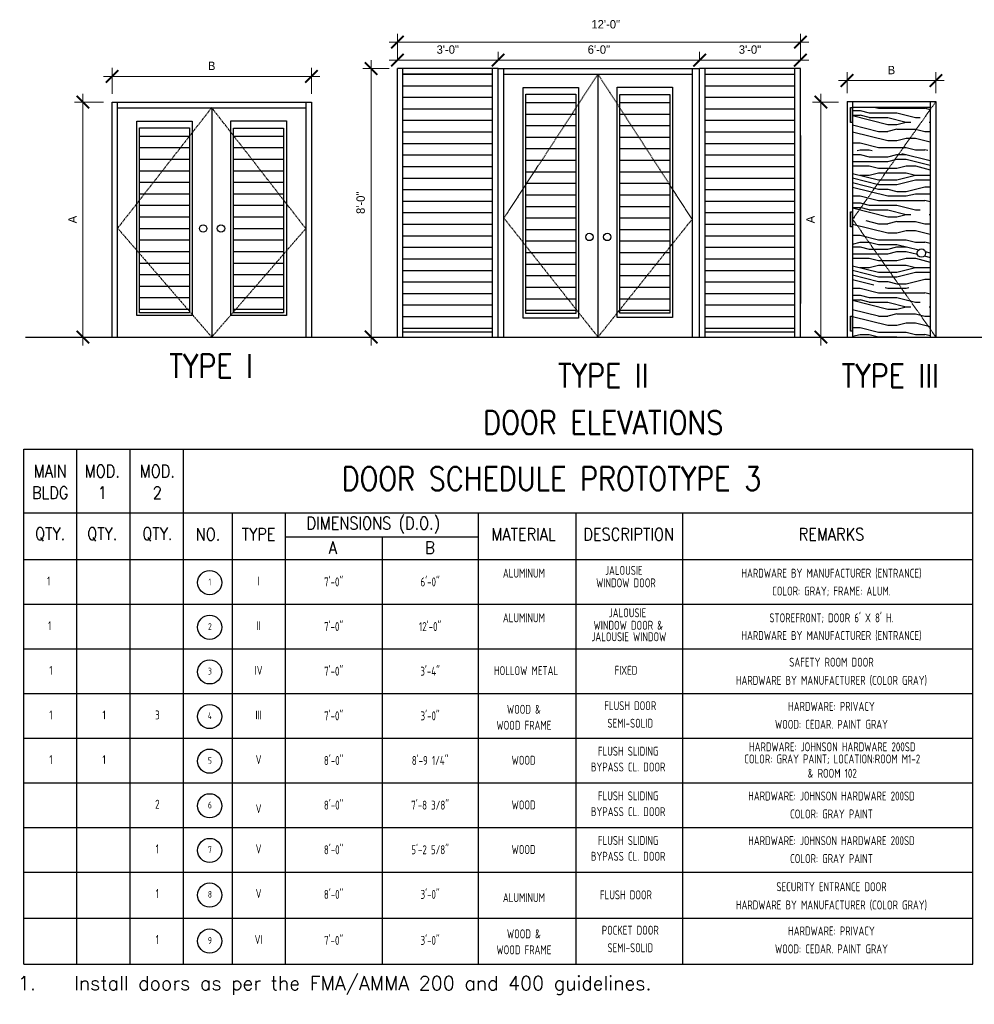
# Model space of a CAD drawing. Header units: inches. Extents: x -3803 to 30720, y -3756 to 4522.
# Tile 10 of 52: x 28990 to 29331, y 498 to 850. Entities that reach past the tile are written whole.
import ezdxf
from ezdxf.enums import TextEntityAlignment as Align

# ---------------------------------------------------------------- set-up
doc = ezdxf.new("R2010")
doc.units = ezdxf.units.IN
doc.header["$LTSCALE"] = 0.011
doc.header["$MEASUREMENT"] = 0
doc.linetypes.add('DASHED', pattern=[0.75, 0.5, -0.25])
doc.linetypes.add('HIDDEN2', pattern=[0.1875, 0.125, -0.0625])
doc.layers.get('0').update_dxf_attribs({"linetype": 'CONTINUOUS'})
for name, color, linetype in [('a-door', 2, 'CONTINUOUS'), ('G-SYMB', 1, 'CONTINUOUS'), ('M2-PATT-HTCH', 123, 'CONTINUOUS'), ('roof', 8, 'DASHED'), ('SCHEDULE', 7, 'CONTINUOUS'), ('TEXT', 2, 'CONTINUOUS'), ('TXT', 2, 'CONTINUOUS'), ('WALL', 5, 'CONTINUOUS'), ('Walls', 5, 'CONTINUOUS')]:
    doc.layers.add(name, color=color, linetype=linetype)
doc.layers.add('DIM', color=4, linetype='CONTINUOUS', lineweight=13)
doc.styles.add('ROMANS', font='romans.shx')
doc.styles.add('SCHED-INFO', font='romans.shx', dxfattribs={"width": 0.85, "height": 4})
doc.styles.add('SCHED-TITLE', font='romans.shx', dxfattribs={"width": 0.85, "height": 7.5})
doc.styles.add('SMA', font='archstyl.shx', dxfattribs={"width": 0.8, "height": 0.0625})
doc.styles.add('style1', font='archstyl.shx')

# ---------------------------------------------------------------- blocks, each defined once
blk = doc.blocks.new('_ArchTick')
at = {"color": 0, "linetype": 'ByBlock', "const_width": 0.15}
blk.add_lwpolyline([(-0.5, -0.5), (0.5, 0.5)], dxfattribs=at)
blk = doc.blocks.new('AINC-DOORID')
at = {"layer": 'G-SYMB'}
blk.add_circle((0, 0), 0.167, dxfattribs=at)
at = {"layer": 'G-SYMB', "color": 4, "linetype": 'Continuous', "style": 'SMA', "width": 0.75}
blk.add_attdef('DNUM', text='', height=0.0938, dxfattribs=at).set_placement((0.003, 0.01), align=Align.MIDDLE)

msp = doc.modelspace()

# ---------------------------------------------------------------- hatches: boundary and pattern name
at = {"layer": 'a-door'}
h = msp.add_hatch(dxfattribs=at)
h.set_pattern_fill('LINE', color=256, scale=33)
h.set_pattern_definition([(0, (4421.1175, -1924.6287), (0, 4.125), [])])
h.paths.add_polyline_path([(29127.0067052, 830.8987746), (29159.0067052, 830.8987746), (29159.0067052, 738.7933092), (29127.0067052, 738.7933092)])
h = msp.add_hatch(dxfattribs=at)
h.set_pattern_fill('LINE', color=256, scale=33)
h.set_pattern_definition([(0, (4529.1175, -1924.6287), (0, 4.125), [])])
h.paths.add_polyline_path([(29235.0067052, 830.8987746), (29267.0067052, 830.8987746), (29267.0067052, 738.7933092), (29235.0067052, 738.7933092)])
h = msp.add_hatch(dxfattribs=at)
h.set_pattern_fill('LINE', color=256, scale=33)
h.set_pattern_definition([(0, (4479.1175, -1864.6287), (0, 4.125), [])])
h.paths.add_polyline_path([(29188.7493319, 823.7196228), (29170.8927493, 823.7196228), (29170.8927493, 745.3651553), (29188.7493319, 745.3651553)])
h.paths.add_polyline_path([(29222.3645582, 823.5996899), (29204.5079756, 823.5996899), (29204.5079756, 745.4719293), (29222.3645582, 745.4719293)])
h = msp.add_hatch(dxfattribs=at)
h.set_pattern_fill('LINE', color=256, scale=33)
h.set_pattern_definition([(0, (4341.0755, -1876.6287), (0, 4.125), [])])
h.paths.add_polyline_path([(29050.7073894, 811.7196228), (29032.8508068, 811.7196228), (29032.8508068, 745.5749163), (29050.7073894, 745.5749163)])
h.paths.add_polyline_path([(29084.3226156, 811.5996899), (29066.466033, 811.5996899), (29066.466033, 745.5749163), (29084.3226156, 745.5749163)])
at = {"layer": 'M2-PATT-HTCH'}
h = msp.add_hatch(dxfattribs=at)
h.set_pattern_fill('PANEL', color=256, scale=33, pattern_type=2)
h.set_pattern_definition([(0, (-39326.58, 23415.403), (0, 33), [6.6, -9.9, 3.3, -13.2]), (0, (-39303.48, 23416.23), (0, 33), [6.6, -26.4]), (0, (-39306.78, 23417.88), (0, 33), [3.3, -29.7]), (0, (-39324.93, 23418.703), (0, 33), [1.65, -23.1, 1.65, -6.6]), (0, (-39313.38, 23420.353), (0, 33), [6.6, -9.9, 1.65, -14.85]), (0, (-39321.63, 23421.18), (0, 33), [4.95, -28.05]), (0, (-39313.38, 23422.003), (0, 33), [9.9, -23.1]), (0, (-39323.28, 23422.83), (0, 33), [6.6, -26.4]), (0, (-39310.08, 23423.653), (0, 33), [16.5, -16.5]), (0, (-39319.98, 23425.303), (0, 33), [3.3, -9.9, 6.6, -13.2]), (0, (-39296.88, 23426.13), (0, 33), [6.6, -26.4]), (0, (-39303.48, 23426.953), (0, 33), [3.3, -29.7]), (0, (-39310.08, 23427.78), (0, 33), [3.3, -29.7]), (0, (-39326.58, 23428.603), (0, 33), [6.6, -26.4]), (0, (-39310.08, 23429.43), (0, 33), [6.6, -26.4]), (0, (-39310.08, 23431.08), (0, 33), [6.6, -6.6, 6.6, -13.2]), (0, (-39316.68, 23432.73), (0, 33), [3.3, -16.5, 6.6, -6.6]), (0, (-39310.08, 23433.553), (0, 33), [9.9, -23.1]), (0, (-39310.08, 23435.203), (0, 33), [6.6, -26.4]), (0, (-39323.28, 23436.03), (0, 33), [9.9, -13.2, 3.3, -6.6]), (0, (-39323.28, 23437.68), (0, 33), [16.5, -16.5]), (0, (-39303.48, 23438.503), (0, 33), [3.3, -29.7]), (0, (-39313.38, 23439.33), (0, 33), [6.6, -26.4]), (0, (-39319.98, 23440.153), (0, 33), [3.3, -13.2, 3.3, -13.2]), (0, (-39323.28, 23440.98), (0, 33), [3.3, -9.9, 6.6, -13.2]), (0, (-39316.68, 23441.803), (0, 33), [3.3, -16.5, 3.3, -9.9]), (0, (-39310.08, 23442.63), (0, 33), [9.9, -23.1]), (0, (-39323.28, 23444.28), (0, 33), [6.6, -26.4]), (0, (-39306.78, 23445.103), (0, 33), [3.3, -29.7]), (0, (-39300.18, 23445.93), (0, 33), [3.3, -29.7]), (14.036243, (-39303.48, 23417.8785), (33, -1e-09), [3.399, -132.663482]), (14.036243, (-39300.18, 23425.3035), (33, -1e-09), [3.399, -132.663482]), (14.036243, (-39303.48, 23445.1035), (33, -1e-09), [3.399, -132.663482]), (14.036243, (-39313.38, 23432.7285), (33, -1e-09), [3.399, -132.663482]), (14.036243, (-39306.78, 23437.6785), (33, -1e-09), [3.399, -132.663482]), (14.036243, (-39303.48, 23435.2035), (33, -1e-09), [3.399, -132.663482]), (14.036243, (-39319.98, 23440.9785), (33, -1e-09), [3.399, -132.663482]), (14.036243, (-39306.78, 23439.3285), (33, -1e-09), [3.399, -132.663482]), (14.036243, (-39300.18, 23426.9535), (33, -1e-09), [6.798, -129.264482]), (14.036243, (-39303.48, 23429.4285), (33, -1e-09), [6.798, -129.264482]), (14.036243, (-39303.48, 23431.0785), (33, -1e-09), [6.798, -129.264482]), (165.963757, (-39313.38, 23420.3535), (-33, -1e-09), [3.399, -6.798, 3.399, -122.466482]), (165.963757, (-39319.98, 23425.3035), (-33, -1e-09), [3.399, -132.663482]), (165.963757, (-39319.98, 23440.1535), (-33, -1e-09), [6.798, -129.264482]), (194.036243, (-39303.48, 23416.2285), (-33, 1e-09), [3.399, -132.663482]), (345.963757, (-39296.88, 23416.2285), (33, 1e-09), [3.399, -132.663482]), (345.963757, (-39306.78, 23427.7785), (33, 1e-09), [3.399, -132.663482]), (345.963757, (-39300.18, 23433.5535), (33, 1e-09), [3.399, -132.663482]), (345.963757, (-39313.38, 23436.0285), (33, 1e-09), [3.399, -132.663482]), (345.963757, (-39316.68, 23440.1535), (33, 1e-09), [3.399, -132.663482]), (345.963757, (-39313.38, 23441.8035), (33, 1e-09), [3.399, -132.663482]), (345.963757, (-39313.38, 23436.0285), (33, 1e-09), [3.399, -132.663482]), (345.963757, (-39303.48, 23440.9785), (33, 1e-09), [13.596, -122.466482]), (345.963757, (-39323.28, 23418.7035), (33, 1e-09), [13.596, -122.466482]), (345.963757, (-39319.98, 23421.1785), (33, 1e-09), [13.596, -122.466482]), (345.963757, (-39316.68, 23422.8285), (33, 1e-09), [3.399, -6.798, 6.798, -119.067482]), (345.963757, (-39316.68, 23425.3035), (33, 1e-09), [6.798, -6.798, 6.798, -115.668482]), (345.963757, (-39319.98, 23428.6035), (33, 1e-09), [13.596, -122.466482]), (345.963757, (-39323.28, 23431.0785), (33, 1e-09), [13.596, -122.466482]), (345.963757, (-39323.28, 23432.7285), (33, 1e-09), [13.596, -122.466482]), (345.963757, (-39300.18, 23442.6285), (33, 1e-09), [3.399, -132.663482]), (345.963768, (-39296.88, 23445.9285), (33, 6.3e-06), [6.798, -129.264482]), (345.963768, (-39316.68, 23444.2785), (33, 6.3e-06), [6.798, -129.264482]), (345.963758, (-39319.98, 23415.4035), (33, 6e-07), [13.596, -122.466482]), (345.963758, (-39300.18, 23438.5035), (33, 6e-07), [10.197, -125.865482]), (345.963758, (-39296.88, 23436.0285), (33, 6e-07), [20.394, -115.668482])])
h.paths.add_polyline_path([(29315.4250986, 818.2537191), (29315.4250986, 819.0819927), (29287.6804386, 819.0819927), (29287.6804386, 803.5600077), (29305.0345114, 803.5600077)])
h.paths.add_polyline_path([(29315.4250986, 818.2537191), (29305.0345114, 803.5600077), (29315.4250986, 803.5600077)], flags=17)
h.paths.add_polyline_path([(29315.4250986, 802.5600077), (29304.3273663, 802.5600077), (29288.0630271, 779.5600077), (29315.4250986, 779.5600077)])
h.paths.add_polyline_path([(29304.3273663, 802.5600077), (29287.6804386, 802.5600077), (29287.6804386, 779.5600077), (29288.0630271, 779.5600077)])
h.paths.add_polyline_path([(29288.0044704, 778.5600077), (29287.6804386, 778.5600077), (29287.6804386, 755.5600077), (29304.2425086, 755.5600077)])
h.paths.add_polyline_path([(29315.4250986, 778.5600077), (29288.0044704, 778.5600077), (29304.2425086, 755.5600077), (29315.4250986, 755.5600077)])
h.paths.add_polyline_path([(29313.7527504, 766.9027334, -1), (29310.7646325, 766.9027334, -1)], flags=16)
h.paths.add_polyline_path([(29304.9485103, 754.5600077), (29287.6804386, 754.5600077), (29287.6804386, 736.8878279), (29315.4250986, 736.8878279), (29315.4250986, 739.7206824)])
h.paths.add_polyline_path([(29315.4250986, 754.5600077), (29304.9485103, 754.5600077), (29315.4250986, 739.7206824)], flags=17)

# ---------------------------------------------------------------- linework, layer by layer
at = {"color": 4, "ltscale": 10}
msp.add_line((29269.0067052, 808.8987746), (29269.0067052, 748.8987746), dxfattribs=at)
at = {"ltscale": 10}
msp.add_line((28992.1215745, 736.8987746), (29554.2842258, 736.8987746), dxfattribs=at)
at = {"layer": 'a-door'}
for p, q in [((29125.0067052, 736.8987746), (29125.0067052, 832.8987746)), ((29161.0067052, 832.8987746), (29125.0067052, 832.8987746)), ((29127.0067052, 736.8987746), (29127.0067052, 832.8987746)), ((29159.0067052, 830.8987746), (29127.0067052, 830.8987746)), ((29159.0067052, 736.8987746), (29159.0067052, 832.8987746)), ((29161.0067052, 736.8987746), (29161.0067052, 832.8987746)), ((29161.0067052, 808.8987746), (29161.0067052, 832.8987746)), ((29233.0067052, 748.8987746), (29233.0067052, 832.8987746)), ((29233.0067052, 736.8987746), (29233.0067052, 832.8987746)), ((29269.0067052, 832.8987746), (29233.0067052, 832.8987746)), ((29235.0067052, 736.8987746), (29235.0067052, 832.8987746)), ((29267.0067052, 736.8987746), (29267.0067052, 832.8987746)), ((29269.0067052, 736.8987746), (29269.0067052, 832.8987746)), ((29127.0067052, 738.7933092), (29159.0067052, 738.7933092)), ((29235.0067052, 738.7933092), (29267.0067052, 738.7933092))]:
    msp.add_line(p, q, dxfattribs=at)
at = {"layer": 'a-door', "color": 2, "linetype": 'Continuous', "lineweight": -3}
for p, q in [((29161.0067052, 832.8987746), (29233.0067052, 832.8987746)), ((29163.0747234, 736.8987746), (29163.0747234, 832.8987746)), ((29163.0747234, 830.8987746), (29230.3051759, 830.8987746)), ((29196.6899497, 830.8987746), (29196.6899497, 736.8987746)), ((29230.3051759, 832.8987746), (29230.3051759, 736.8987746)), ((29023.0273028, 820.8987746), (29094.2632334, 820.8987746)), ((29023.0327808, 736.8987746), (29023.0327808, 820.8987746)), ((29025.0327808, 736.8987746), (29025.0327808, 820.8987746)), ((29092.2632334, 820.8987746), (29092.2632334, 736.8987746)), ((29094.2632334, 820.8987746), (29094.2632334, 736.8987746)), ((29025.0327808, 818.8987746), (29092.2632334, 818.8987746)), ((29058.6480071, 818.8987746), (29058.6480071, 736.8987746))]:
    msp.add_line(p, q, dxfattribs=at)
at = {"layer": 'a-door', "lineweight": -2, "ltscale": 100}
for p, q in [((29287.6804386, 821.0819927), (29287.6804386, 736.9559577)), ((29315.4250986, 821.0819927), (29315.4250986, 736.9559577)), ((29287.6804386, 819.0819927), (29315.4250986, 819.0819927))]:
    msp.add_line(p, q, dxfattribs=at)
at = {"layer": 'a-door', "color": 2, "linetype": 'Continuous', "lineweight": -3}
for points in [[(29169.8927493, 826.0730842), (29189.7493319, 826.0730842), (29189.7493319, 743.6566721), (29169.8927493, 743.6566721)], [(29170.8927493, 823.7196228), (29188.7493319, 823.7196228), (29188.7493319, 745.3651553), (29170.8927493, 745.3651553)], [(29203.5079756, 826.2348755), (29223.3645582, 826.2348755), (29223.3645582, 743.8702449), (29203.5079756, 743.8702449)], [(29204.5079756, 823.5996899), (29222.3645582, 823.5996899), (29222.3645582, 745.4719293), (29204.5079756, 745.4719293)], [(29031.8508068, 814.0730842), (29051.7073894, 814.0730842), (29051.7073894, 744.5749163), (29031.8508068, 744.5749163)], [(29065.466033, 814.2348755), (29085.3226156, 814.2348755), (29085.3226156, 744.5749163), (29065.466033, 744.5749163)], [(29032.8508068, 811.7196228), (29050.7073894, 811.7196228), (29050.7073894, 745.5749163), (29032.8508068, 745.5749163)], [(29066.466033, 811.5996899), (29084.3226156, 811.5996899), (29084.3226156, 745.5749163), (29066.466033, 745.5749163)]]:
    msp.add_lwpolyline(points, close=True, dxfattribs=at)
at = {"layer": 'a-door', "lineweight": -2, "ltscale": 100}
for points in [[(29286.9094601, 818.9263572), (29287.4863352, 818.9263572), (29287.4863352, 813.6404106), (29286.9094601, 813.6404106)], [(29286.9094601, 781.6411169), (29287.4863352, 781.6411169), (29287.4863352, 776.3551703), (29286.9094601, 776.3551703)], [(29286.9094601, 744.3490503), (29287.4863352, 744.3490503), (29287.4863352, 739.0631036), (29286.9094601, 739.0631036)]]:
    msp.add_lwpolyline(points, close=True, dxfattribs=at)
at = {"layer": 'a-door', "color": 2, "linetype": 'Continuous', "lineweight": -3}
for centre in [(29055.5816326, 775.6904315), (29061.9603548, 775.6904315), (29193.6235752, 772.6858834), (29200.0022974, 772.6858834)]:
    msp.add_circle(centre, 1.3187073, dxfattribs=at)
at = {"layer": 'a-door', "lineweight": -2, "ltscale": 100}
msp.add_circle((29312.2586914, 766.9027334), 1.4940589, dxfattribs=at)
at = {"layer": 'DIM', "color": 4, "ltscale": 10}
for p, q in [((29125.0067052, 835.8987746), (29125.0067052, 845.3433536)), ((29269.0067052, 835.8987746), (29269.0067052, 845.3433536)), ((29122.0067052, 842.3433536), (29272.0067052, 842.3433536)), ((29125.0067052, 835.8987746), (29125.0067052, 838.8987746)), ((29161.0067052, 835.8987746), (29161.0067052, 838.8987746)), ((29161.0067052, 835.8987746), (29161.0067052, 838.8987746)), ((29233.0067052, 835.8987746), (29233.0067052, 838.8987746)), ((29233.0067052, 835.8987746), (29233.0067052, 838.8987746)), ((29269.0067052, 835.8987746), (29269.0067052, 838.8987746)), ((29115.6251763, 733.8987746), (29115.6251763, 835.8987746)), ((29164.0067052, 835.8987746), (29122.0067052, 835.8987746)), ((29236.0067052, 835.8987746), (29158.0067052, 835.8987746)), ((29230.0067052, 835.8987746), (29272.0067052, 835.8987746)), ((29023.0273028, 823.8987746), (29023.0273028, 833.0889084)), ((29094.2632334, 823.8987746), (29094.2632334, 833.0889084)), ((29122.0067052, 832.8987746), (29112.6251763, 832.8987746)), ((29285.6804386, 824.0819927), (29285.6804386, 831.5932712)), ((29317.4250986, 824.0819927), (29317.4250986, 831.5932712)), ((29020.0273028, 830.0889084), (29097.2632334, 830.0889084)), ((29282.6804386, 828.5932712), (29320.4250986, 828.5932712)), ((29012.637815, 733.8987746), (29012.637815, 823.8987746)), ((29276.3745996, 823.8987746), (29276.3745996, 733.8987746)), ((29020.0273028, 820.8987746), (29009.637815, 820.8987746)), ((29282.6804386, 820.8987746), (29273.3745996, 820.8987746)), ((29020.0327808, 736.8987746), (29009.637815, 736.8987746)), ((29122.0067052, 736.8987746), (29112.6251763, 736.8987746))]:
    msp.add_line(p, q, dxfattribs=at)
at = {"layer": 'roof', "ltscale": 53}
for p, q in [((29196.6899497, 830.8987746), (29163.0747234, 779.4277723)), ((29230.3051759, 779.0006515), (29196.6899497, 830.8987746)), ((29058.6480071, 818.8987746), (29025.0327808, 775.816471)), ((29092.2632334, 775.6777802), (29058.6480071, 818.8987746)), ((29163.0747234, 779.4277723), (29196.6899497, 736.8987746)), ((29196.6899497, 736.8987746), (29230.3051759, 779.0006515)), ((29025.0327808, 775.816471), (29058.6480071, 736.8987746)), ((29058.6480071, 736.8987746), (29092.2632334, 775.6777802))]:
    msp.add_line(p, q, dxfattribs=at)
at = {"layer": 'SCHEDULE', "color": 1}
for p, q in [((28991.4646176, 696.8636474), (29330.5998943, 696.8636474)), ((28991.4646176, 593.5129617), (28991.4646176, 696.8636474)), ((29010.4846535, 593.5129617), (29010.4846535, 696.8636474)), ((29029.5046894, 593.5129617), (29029.5046894, 696.8636474)), ((29048.5247252, 593.5129617), (29048.5247252, 696.8636474)), ((29330.5998943, 593.5129617), (29330.5998943, 696.8636474)), ((28991.4646176, 674.054781), (29330.5998943, 674.054781)), ((29066.0231541, 593.5129617), (29066.0231541, 674.054781)), ((29085.04319, 593.5129617), (29085.04319, 674.054781)), ((29154.0162709, 593.5129617), (29154.0162709, 674.054781)), ((29188.9133735, 593.5129617), (29188.9133735, 674.054781)), ((29226.953196, 593.5129617), (29226.953196, 674.054781)), ((29085.04319, 665.5481874), (29154.0162709, 665.5481874)), ((29119.5297304, 665.5481874), (29119.5297304, 593.5129617)), ((28991.4646176, 657.3357918), (29330.5998943, 657.3357918)), ((28991.4646176, 512.7591085), (28991.4646176, 593.5129617)), ((29010.4846535, 512.7591085), (29010.4846535, 593.5129617)), ((29029.5046894, 512.7591085), (29029.5046894, 593.5129617)), ((29048.5247252, 512.7591085), (29048.5247252, 593.5129617)), ((29066.0231541, 512.7591085), (29066.0231541, 593.5129617)), ((29085.04319, 512.7591085), (29085.04319, 593.5129617)), ((29119.5297304, 593.5129617), (29119.5297304, 512.7591085)), ((29154.0162709, 512.7591085), (29154.0162709, 593.5129617)), ((29188.9133735, 512.7591085), (29188.9133735, 593.5129617)), ((29226.953196, 512.7591085), (29226.953196, 593.5129617)), ((29330.5998943, 512.7591085), (29330.5998943, 593.5129617)), ((28991.4646176, 512.7591085), (29330.5998943, 512.7591085))]:
    msp.add_line(p, q, dxfattribs=at)
at = {"layer": 'SCHEDULE', "color": 8}
for p, q in [((28991.4646176, 641.3800843), (29330.5998943, 641.3800843)), ((28991.4646176, 625.4243768), (29330.5998943, 625.4243768)), ((28991.4646176, 609.4686693), (29330.5998943, 609.4686693)), ((28991.4646176, 593.5129617), (29330.5998943, 593.5129617)), ((28991.4646176, 577.5572542), (29330.5998943, 577.5572542)), ((28991.4646176, 561.6015467), (29330.5998943, 561.6015467)), ((28991.4646176, 545.6458391), (29330.5998943, 545.6458391)), ((28991.4646176, 529.2024738), (29330.5998943, 529.2024738))]:
    msp.add_line(p, q, dxfattribs=at)
at = {"layer": 'WALL', "color": 3}
for p, q in [((29285.6804386, 821.0819927), (29317.4250986, 821.0819927)), ((29285.6804386, 821.0819927), (29285.6804386, 736.9559577)), ((29317.4250986, 821.0819927), (29317.4250986, 736.8878279)), ((29274.3015396, 736.8878279), (29321.7897257, 736.8878279))]:
    msp.add_line(p, q, dxfattribs=at)
at = {"layer": 'Walls', "color": 8, "linetype": 'HIDDEN2'}
for p, q in [((29317.4250986, 821.0819927), (29287.6804386, 779.0189752)), ((29287.6804386, 779.0189752), (29317.4250986, 736.8878279))]:
    msp.add_line(p, q, dxfattribs=at)

# ---------------------------------------------------------------- block references
at = {"xscale": 25.87416126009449, "yscale": 25.87416126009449, "zscale": 25.87416126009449}
for p, values in [((29057.9302633, 649.1235314), {'DNUM': '1'}), ((29057.9302633, 633.1678239), {'DNUM': '2'}), ((29057.9302633, 617.2121164), {'DNUM': '3'}), ((29057.9302633, 601.2564089), {'DNUM': '4'}), ((29057.9302633, 585.3007013), {'DNUM': '5'}), ((29057.9302633, 569.3449938), {'DNUM': '6'}), ((29057.9302633, 553.3892863), {'DNUM': '7'}), ((29057.9302633, 537.4335788), {'DNUM': '8'}), ((29057.9302633, 520.9902134), {'DNUM': '9'})]:
    msp.add_blockref('AINC-DOORID', p, dxfattribs=at).add_auto_attribs(values)
at = {"layer": 'DIM', "color": 4, "ltscale": 10, "xscale": 4.5, "yscale": 4.5, "zscale": 4.5}
for p, rotation in [((29125.0067052, 842.3433536), 180), ((29125.0067052, 835.8987746), 180), ((29161.0067052, 835.8987746), 180), ((29233.0067052, 835.8987746), 180), ((29115.6251763, 832.8987746), 90), ((29023.0273028, 830.0889084), 180), ((29285.6804386, 828.5932712), 180), ((29012.637815, 820.8987746), 90), ((29276.3745996, 820.8987746), 90), ((29012.637815, 736.8987746), 270), ((29115.6251763, 736.8987746), 270), ((29276.3745996, 736.8987746), 270)]:
    msp.add_blockref('_ArchTick', p, dxfattribs=dict(at, rotation=rotation))
for p in [(29269.0067052, 842.3433536), (29161.0067052, 835.8987746), (29233.0067052, 835.8987746), (29269.0067052, 835.8987746), (29094.2632334, 830.0889084), (29317.4250986, 828.5932712)]:
    msp.add_blockref('_ArchTick', p, dxfattribs=at)

# ---------------------------------------------------------------- texts
at = {"layer": 'DIM', "color": 2, "ltscale": 10, "char_height": 3, "attachment_point": 5}
for s, insert in [('\\A1;12\'-0"', (29199.4497335, 848.6919068)), ('\\A1;3\'-0"', (29143.0067052, 839.6487746)), ('\\A1;6\'-0"', (29197.0067052, 839.6487746)), ('\\A1;3\'-0"', (29251.0067052, 839.6487746)), ('\\A1;B', (29058.6452681, 833.8389084)), ('\\A1;B', (29301.5527686, 832.3432712))]:
    msp.add_mtext(s, dxfattribs=dict(at, insert=insert))
at = {"layer": 'DIM', "color": 2, "ltscale": 10, "char_height": 3, "attachment_point": 5, "rotation": 90}
for s, insert in [('\\A1;8\'-0"', (29111.8751763, 784.8987746)), ('\\A1;A', (29008.887815, 778.8987746)), ('\\A1;A', (29272.6245996, 778.8987746))]:
    msp.add_mtext(s, dxfattribs=dict(at, insert=insert))
at = {"layer": 'SCHEDULE', "color": 5, "style": 'SCHED-TITLE', "width": 0.85}
for s, height, p in [('TYPE I', 8.3832166, (29058.4674409, 726.5437866)), ('TYPE II', 8.3832166, (29198.5739907, 723.0852061)), ('TYPE III', 8.3832166, (29301.1466643, 723.0742594)), ('DOOR ELEVATIONS', 8.383216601, (29198.5739907, 706.3688788)), ('DOOR SCHEDULE PROTOTYPE 3', 8.383216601, (29180.0522918, 686.2719857))]:
    msp.add_text(s, height=height, dxfattribs=at).set_placement(p, align=Align.MIDDLE)
at = {"layer": 'SCHEDULE', "style": 'SCHED-INFO', "width": 0.85}
for s, height, p in [('MAIN', 4.47104885, (29000.9176054, 688.9604272)), ('MOD.', 4.47104885, (29019.5438939, 688.9604272)), ('MOD.', 4.47104885, (29039.2284541, 688.9604272)), ('BLDG', 4.47104885, (29000.9176054, 681.2629337)), ('1', 4.4710489, (29019.5438939, 681.2629337)), ('2', 4.4710489, (29039.2284541, 681.2629337)), ('DIMENSIONS (D.O.)', 4.471048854, (29116.386476, 670.0445917)), ('QTY.', 4.47104885, (29000.9176054, 666.3988177)), ('QTY.', 4.47104885, (29019.5438939, 666.3988177)), ('QTY.', 4.47104885, (29039.2284541, 666.3988177)), ('NO.', 4.47104885, (29057.3530279, 666.3988177)), ('TYPE', 4.47104885, (29075.4077462, 666.3988177)), ('MATERIAL', 4.47104885, (29170.1090666, 666.3988177)), ('DESCRIPTION', 4.471048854, (29207.6496141, 666.3988177)), ('REMARKS', 4.47104885, (29280.1227061, 666.3988177)), ('A', 4.4710489, (29101.9201238, 661.6200293)), ('B', 4.4710489, (29136.6391648, 661.6200293))]:
    msp.add_text(s, height=height, dxfattribs=at).set_placement(p, align=Align.MIDDLE)
at = {"layer": 'TEXT', "style": 'style1', "width": 0.85}
for s, height, p in [('JALOUSIE ', 3.20086379, (29206.6744797, 653.5059721)), ('HARDWARE BY MANUFACTURER (ENTRANCE)', 3.200863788, (29280.1227061, 652.4971136)), ('1', 3.2008638, (29000.3904617, 649.6833126)), ('I', 3.2008638, (29075.4077462, 649.6833126)), ('7\'-0"', 3.20086379, (29102.2111697, 649.6833126)), ('6\'-0"', 3.20086379, (29136.6977101, 649.6833126)), ('ALUMINUM', 3.20086379, (29170.2162149, 652.4971136)), ('WINDOW DOOR', 3.200863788, (29206.6744797, 649.0462112)), ('COLOR: GRAY; FRAME: ALUM.', 3.200863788, (29280.1227061, 645.9947031)), ('ALUMINUM', 3.20086379, (29170.2162149, 636.5414061)), ('JALOUSIE ', 3.20086379, (29207.983239, 638.3410556)), ("STOREFRONT; DOOR 6' X 8' H.", 3.200863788, (29280.1227061, 636.7272378)), ('1', 3.2008638, (29000.7509466, 633.7276051)), ('II', 3.20086379, (29075.4077462, 633.7276051)), ('7\'-0"', 3.20086379, (29102.2111697, 633.7276051)), ('12\'-0"', 3.20086379, (29136.6977101, 633.7276051)), ('WINDOW DOOR &', 3.200863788, (29207.5251387, 633.8812948)), ('JALOUSIE WINDOW', 3.200863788, (29207.7192282, 629.7629224)), ('HARDWARE BY MANUFACTURER (ENTRANCE)', 3.200863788, (29280.1227061, 630.2248272)), ('1', 3.2008638, (29001.1883824, 617.7718975)), ('IV', 3.20086379, (29075.4077462, 617.7718975)), ('7\'-0"', 3.20086379, (29102.2111697, 617.7718975)), ('3\'-4"', 3.20086379, (29136.6977101, 617.7718975)), ('HOLLOW METAL', 3.200863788, (29170.9901062, 617.6620376)), ('FIXED', 3.20086379, (29206.6744797, 617.7718975)), ('SAFETY ROOM DOOR', 3.200863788, (29280.1227061, 620.6806979)), ('HARDWARE BY MANUFACTURER (COLOR GRAY)', 3.200863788, (29280.1227061, 614.1782873)), ('WOOD &', 3.20086379, (29170.2162149, 603.8358381)), ('FLUSH DOOR', 3.20086379, (29208.2224898, 605.1399946)), ('HARDWARE: PRIVACY', 3.200863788, (29280.1227061, 604.8728759)), ('1', 3.2008638, (29001.1883824, 601.81619)), ('1', 3.2008638, (29020.2084183, 601.81619)), ('3', 3.2008638, (29039.2284541, 601.81619)), ('III', 3.20086379, (29075.4077462, 601.81619)), ('7\'-0"', 3.20086379, (29102.2111697, 601.81619)), ('3\'-0"', 3.20086379, (29136.6977101, 601.81619)), ('WOOD FRAME', 3.20086379, (29170.2162149, 598.1275805)), ('SEMI-SOLID', 3.20086379, (29208.2224898, 598.8668841)), ('WOOD: CEDAR. PAINT GRAY', 3.200863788, (29280.1227061, 598.4669902)), ('HARDWARE: JOHNSON HARDWARE 200SD', 3.200863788, (29280.4071214, 590.4296661)), ('1', 3.2008638, (29001.1883824, 585.8604825)), ('1', 3.2008638, (29020.2084183, 585.8604825)), ('V', 3.2008638, (29075.4077462, 585.8604825)), ('8\'-0"', 3.20086379, (29102.2111697, 585.8604825)), ('8\'-9 1/4"', 3.20086379, (29136.6977101, 585.8604825)), ('FLUSH SLIDING', 3.200863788, (29207.4758677, 588.8641493)), ('COLOR: GRAY PAINT; LOCATION:ROOM M1-2', 3.200863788, (29280.4071214, 585.9725271)), ('WOOD', 3.20086379, (29170.0990389, 585.630332)), ('BYPASS CL. DOOR', 3.200863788, (29207.4758677, 583.2120598)), ('& ROOM 102', 3.20086379, (29280.4071214, 580.9688409)), ('FLUSH SLIDING', 3.200863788, (29207.4758677, 572.9084418)), ('HARDWARE: JOHNSON HARDWARE 200SD', 3.200863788, (29280.1227061, 572.8390823)), ('2', 3.2008638, (29039.2284541, 569.904775)), ('V', 3.2008638, (29075.4077462, 568.3043431)), ('8\'-0"', 3.20086379, (29102.2111697, 569.904775)), ('7\'-8 3/8"', 3.20086379, (29136.6977101, 569.904775)), ('WOOD', 3.20086379, (29170.0990389, 569.6746245)), ('BYPASS CL. DOOR', 3.200863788, (29207.4758677, 567.2563523)), ('COLOR: GRAY PAINT', 3.200863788, (29280.1227061, 566.4331965)), ('8\'-0"', 3.20086379, (29102.2111697, 553.9490674)), ('5\'-2 5/8"', 3.20086379, (29136.6977101, 553.9490674)), ('FLUSH SLIDING', 3.200863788, (29207.4758677, 556.9527343)), ('HARDWARE: JOHNSON HARDWARE 200SD', 3.200863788, (29280.1227061, 556.8833747)), ('1', 3.2008638, (29039.2284541, 553.9490674)), ('V', 3.2008638, (29075.4077462, 553.9490674)), ('WOOD', 3.20086379, (29170.0990389, 553.7189169)), ('BYPASS CL. DOOR', 3.200863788, (29207.4758677, 551.3006448)), ('COLOR: GRAY PAINT', 3.200863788, (29280.1227061, 550.477489)), ('SECURITY ENTRANCE DOOR', 3.200863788, (29280.1227061, 540.4145025)), ('1', 3.2008638, (29039.2284541, 537.9933599)), ('V', 3.2008638, (29075.4077462, 537.9933599)), ('8\'-0"', 3.20086379, (29102.2111697, 537.9933599)), ('3\'-0"', 3.20086379, (29136.6977101, 537.9933599)), ('ALUMINUM', 3.20086379, (29170.2162149, 536.5182483)), ('FLUSH DOOR', 3.20086379, (29206.6744797, 537.5057021)), ('HARDWARE BY MANUFACTURER (COLOR GRAY)', 3.200863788, (29280.1227061, 533.9120919)), ('WOOD &', 3.20086379, (29170.2162149, 523.5696427)), ('POCKET DOOR', 3.200863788, (29208.2224898, 524.8737992)), ('HARDWARE: PRIVACY', 3.200863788, (29280.1227061, 524.6066805)), ('1', 3.2008638, (29039.2284541, 521.5499946)), ('VI', 3.20086379, (29075.4077462, 521.5499946)), ('7\'-0"', 3.20086379, (29102.2111697, 521.5499946)), ('3\'-0"', 3.20086379, (29136.6977101, 521.5499946)), ('WOOD FRAME', 3.20086379, (29170.2162149, 517.8613851)), ('SEMI-SOLID', 3.20086379, (29208.2224898, 518.6006887)), ('WOOD: CEDAR. PAINT GRAY', 3.200863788, (29280.1227061, 518.2007948))]:
    msp.add_text(s, height=height, dxfattribs=at).set_placement(p, align=Align.MIDDLE)
at = {"layer": 'TXT', "insert": (28989.4310167, 505.0896966), "char_height": 5, "width": 367.523761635, "attachment_point": 4, "style": 'ROMANS'}
msp.add_mtext('{\\L\\P\\pxi-2.14286,l3.14286,t3.14286;}1.^IInstall doors as per the FMA/AMMA 200 and 400 guidelines.\\P\\pi0,l0,tz;  ', dxfattribs=at)

doc.saveas('drawing.dxf')
